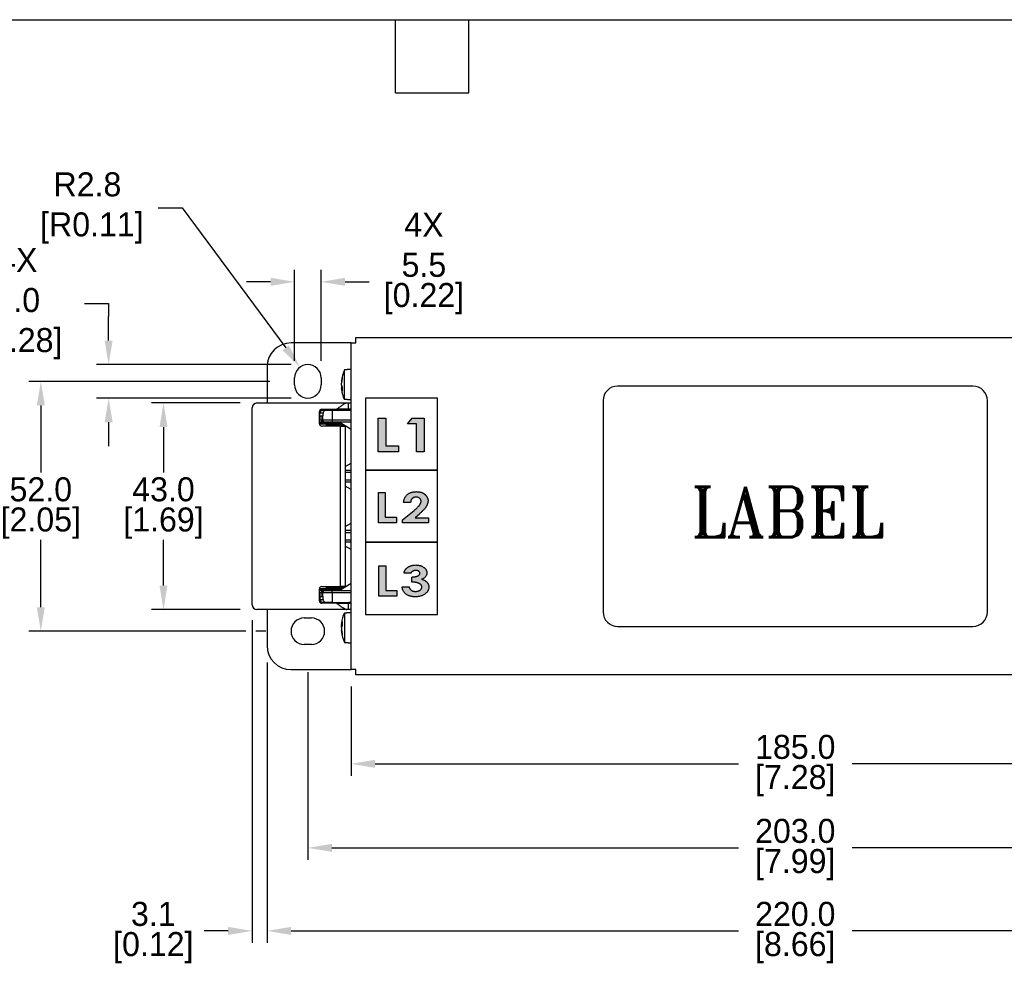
# Model space of a CAD drawing. Header units: millimetres. Extents: x 13 to 546, y 8 to 419.
# Tile 3 of 8: x 194 to 399, y 222 to 419. Entities that reach past the tile are written whole.
import ezdxf
from ezdxf.enums import TextEntityAlignment as Align

# ---------------------------------------------------------------- set-up
doc = ezdxf.new("R2010")
doc.units = ezdxf.units.MM
doc.header["$LTSCALE"] = 2
doc.header["$PDSIZE"] = -1
doc.layers.add('DIMENSIONS', color=140, linetype='Continuous')
doc.layers.add('TEXT', color=140, linetype='Continuous')
doc.styles.add('ROMANT', font='romant', dxfattribs={"height": 3})
doc.dimstyles.get("Standard").update_dxf_attribs({"dimtxt": 5, "dimasz": 5, "dimexe": 2.5, "dimexo": 3.5, "dimgap": 1, "dimtad": 0, "dimtih": 1, "dimtoh": 1, "dimdec": 1, "dimzin": 0, "dimdsep": 46, "dimtxsty": 'Standard', "dimcen": 0, "dimadec": 0, "dimazin": 0, "dimtfac": 1, "dimtdec": 1, "dimtofl": 0, "dimtmove": 0, "dimatfit": 3, "dimfxl": 0, "dimtolj": 1, "dimtzin": 0, "dimarcsym": 0})

# ---------------------------------------------------------------- blocks, each defined once
blk = doc.blocks.new('*D37')
at = {"layer": 'DEFPOINTS', "color": 0}
for p in [(256.26, 364.54), (250.76, 344.57), (256.26, 344.57)]:
    blk.add_point(p, dxfattribs=at)
at = {"layer": 'DIMENSIONS', "color": 0, "lineweight": -2}
for p, q in [((250.76, 348.07), (250.76, 367.04)), ((256.26, 348.07), (256.26, 367.04)), ((245.76, 364.54), (240.76, 364.54)), ((261.26, 364.54), (266.26, 364.54))]:
    blk.add_line(p, q, dxfattribs=at)
at = {"layer": 'DIMENSIONS', "color": 0}
for points in [[(245.76, 365.38), (245.76, 363.71), (250.76, 364.54)], [(261.26, 365.38), (261.26, 363.71), (256.26, 364.54)]]:
    blk.add_solid(points, dxfattribs=at)
at = {"layer": 'DIMENSIONS', "color": 0, "char_height": 5, "attachment_point": 5}
for s, insert in [('\\A1;4X\\P5.5', (277.68, 372.21)), ('\\A1;[0.22]', (277.68, 361.04))]:
    blk.add_mtext(s, dxfattribs=dict(at, insert=insert))
blk = doc.blocks.new('*D38')
at = {"layer": 'DEFPOINTS', "color": 0}
for p in [(212.03, 347.32), (253.51, 347.32), (253.51, 340.32)]:
    blk.add_point(p, dxfattribs=at)
at = {"layer": 'DIMENSIONS', "color": 0, "lineweight": -2}
for p, q in [((207.03, 360), (212.03, 360)), ((212.03, 360), (212.03, 357.32)), ((212.03, 352.32), (212.03, 357.32)), ((250.01, 347.32), (209.53, 347.32)), ((250.01, 340.32), (209.53, 340.32)), ((212.03, 335.32), (212.03, 330.32))]:
    blk.add_line(p, q, dxfattribs=at)
at = {"layer": 'DIMENSIONS', "color": 0}
for points in [[(211.19, 352.32), (212.86, 352.32), (212.03, 347.32)], [(211.19, 335.32), (212.86, 335.32), (212.03, 340.32)]]:
    blk.add_solid(points, dxfattribs=at)
at = {"layer": 'DIMENSIONS', "color": 0, "insert": (193.11, 360), "char_height": 5, "attachment_point": 5}
blk.add_mtext('\\A1;4X\\P7.0\\P [0.28]', dxfattribs=at)
blk = doc.blocks.new('*D39')
at = {"layer": 'DEFPOINTS', "color": 0}
for p in [(262.51, 283.82), (447.51, 283.82), (447.51, 264.21)]:
    blk.add_point(p, dxfattribs=at)
at = {"layer": 'DIMENSIONS', "color": 0, "lineweight": -2}
for p, q in [((262.51, 280.32), (262.51, 261.71)), ((447.51, 280.32), (447.51, 261.71)), ((267.51, 264.21), (343.18, 264.21)), ((442.51, 264.21), (366.85, 264.21))]:
    blk.add_line(p, q, dxfattribs=at)
at = {"layer": 'DIMENSIONS', "color": 0}
for points in [[(267.51, 265.05), (267.51, 263.38), (262.51, 264.21)], [(442.51, 265.05), (442.51, 263.38), (447.51, 264.21)]]:
    blk.add_solid(points, dxfattribs=at)
at = {"layer": 'DIMENSIONS', "color": 0, "char_height": 5, "attachment_point": 5}
for s, insert in [('\\A1;185.0', (355.01, 267.71)), ('\\A1;[7.28]', (355.01, 260.71))]:
    blk.add_mtext(s, dxfattribs=dict(at, insert=insert))
blk = doc.blocks.new('*D40')
at = {"layer": 'DEFPOINTS', "color": 0}
for p in [(253.51, 286.76), (456.51, 286.54), (456.51, 246.72)]:
    blk.add_point(p, dxfattribs=at)
at = {"layer": 'DIMENSIONS', "color": 0, "lineweight": -2}
for p, q in [((253.51, 283.26), (253.51, 244.22)), ((456.51, 283.04), (456.51, 244.22)), ((258.51, 246.72), (343.18, 246.72)), ((451.51, 246.72), (366.85, 246.72))]:
    blk.add_line(p, q, dxfattribs=at)
at = {"layer": 'DIMENSIONS', "color": 0}
for points in [[(258.51, 247.56), (258.51, 245.89), (253.51, 246.72)], [(451.51, 247.56), (451.51, 245.89), (456.51, 246.72)]]:
    blk.add_solid(points, dxfattribs=at)
at = {"layer": 'DIMENSIONS', "color": 0, "char_height": 5, "attachment_point": 5}
for s, insert in [('\\A1;203.0', (355.01, 250.22)), ('\\A1;[7.99]', (355.01, 243.22))]:
    blk.add_mtext(s, dxfattribs=dict(at, insert=insert))
blk = doc.blocks.new('*D41')
at = {"layer": 'DEFPOINTS', "color": 0}
for p in [(245.01, 288.82), (465.01, 288.82), (465.01, 229.44)]:
    blk.add_point(p, dxfattribs=at)
at = {"layer": 'DIMENSIONS', "color": 0, "lineweight": -2}
for p, q in [((245.01, 285.32), (245.01, 226.94)), ((465.01, 285.32), (465.01, 284.53)), ((465.01, 282.36), (465.01, 226.94)), ((250.01, 229.44), (343.18, 229.44)), ((460.01, 229.44), (366.85, 229.44))]:
    blk.add_line(p, q, dxfattribs=at)
at = {"layer": 'DIMENSIONS', "color": 0}
for points in [[(250.01, 230.27), (250.01, 228.6), (245.01, 229.44)], [(460.01, 230.27), (460.01, 228.6), (465.01, 229.44)]]:
    blk.add_solid(points, dxfattribs=at)
at = {"layer": 'DIMENSIONS', "color": 0, "char_height": 5, "attachment_point": 5}
for s, insert in [('\\A1;220.0', (355.01, 232.94)), ('\\A1;[8.66]', (355.01, 225.94))]:
    blk.add_mtext(s, dxfattribs=dict(at, insert=insert))
blk = doc.blocks.new('*D44')
at = {"layer": 'DEFPOINTS', "color": 0}
for p in [(242.91, 339.32), (223.45, 296.32), (242.91, 296.32)]:
    blk.add_point(p, dxfattribs=at)
at = {"layer": 'DIMENSIONS', "color": 0, "lineweight": -2}
for p, q in [((239.41, 339.32), (220.95, 339.32)), ((223.45, 334.32), (223.45, 324.82)), ((223.45, 301.32), (223.45, 310.82)), ((239.41, 296.32), (220.95, 296.32))]:
    blk.add_line(p, q, dxfattribs=at)
at = {"layer": 'DIMENSIONS', "color": 0}
for points in [[(222.62, 334.32), (224.28, 334.32), (223.45, 339.32)], [(222.62, 301.32), (224.28, 301.32), (223.45, 296.32)]]:
    blk.add_solid(points, dxfattribs=at)
at = {"layer": 'DIMENSIONS', "color": 0, "char_height": 5, "attachment_point": 5}
for s, insert in [('\\A1;43.0', (223.45, 321.32)), ('\\A1;[1.69]', (223.45, 314.32))]:
    blk.add_mtext(s, dxfattribs=dict(at, insert=insert))
blk = doc.blocks.new('*D45')
at = {"layer": 'DEFPOINTS', "color": 0}
for p in [(249.11, 343.82), (197.9, 291.82), (248.25, 291.82)]:
    blk.add_point(p, dxfattribs=at)
at = {"layer": 'DIMENSIONS', "color": 0, "lineweight": -2}
for p, q in [((245.61, 343.82), (195.4, 343.82)), ((197.9, 338.82), (197.9, 324.82)), ((197.9, 296.82), (197.9, 310.82)), ((240.57, 291.82), (195.4, 291.82)), ((244.75, 291.82), (242.68, 291.82))]:
    blk.add_line(p, q, dxfattribs=at)
at = {"layer": 'DIMENSIONS', "color": 0}
for points in [[(197.07, 338.82), (198.74, 338.82), (197.9, 343.82)], [(197.07, 296.82), (198.74, 296.82), (197.9, 291.82)]]:
    blk.add_solid(points, dxfattribs=at)
at = {"layer": 'DIMENSIONS', "color": 0, "char_height": 5, "attachment_point": 5}
for s, insert in [('\\A1;52.0', (197.9, 321.32)), ('\\A1;[2.05]', (197.9, 314.32))]:
    blk.add_mtext(s, dxfattribs=dict(at, insert=insert))
blk = doc.blocks.new('*D54')
at = {"layer": 'DEFPOINTS', "color": 0}
for p in [(251.88, 346.78), (253.51, 344.57)]:
    blk.add_point(p, dxfattribs=at)
at = {"layer": 'DIMENSIONS', "color": 0, "lineweight": -2}
for p, q in [((222.36, 379.91), (227.36, 379.91)), ((227.36, 379.91), (248.9, 350.8))]:
    blk.add_line(p, q, dxfattribs=at)
at = {"layer": 'DIMENSIONS', "color": 0}
blk.add_solid([(249.57, 351.3), (248.23, 350.3), (251.88, 346.78)], dxfattribs=at)
at = {"layer": 'DIMENSIONS', "color": 0, "insert": (207.61, 379.91), "char_height": 5, "attachment_point": 5}
blk.add_mtext('\\A1;R2.8\\P [R0.11]', dxfattribs=at)
blk = doc.blocks.new('*D55')
at = {"layer": 'DEFPOINTS', "color": 0}
for p in [(241.91, 297.62), (245.01, 288.82), (241.91, 229.44)]:
    blk.add_point(p, dxfattribs=at)
at = {"layer": 'DIMENSIONS', "color": 0, "lineweight": -2}
for p, q in [((241.91, 294.12), (241.91, 226.94)), ((245.01, 285.32), (245.01, 226.94)), ((236.91, 229.44), (231.91, 229.44)), ((250.01, 229.44), (255.01, 229.44))]:
    blk.add_line(p, q, dxfattribs=at)
at = {"layer": 'DIMENSIONS', "color": 0}
for points in [[(236.91, 230.27), (236.91, 228.6), (241.91, 229.44)], [(250.01, 230.27), (250.01, 228.6), (245.01, 229.44)]]:
    blk.add_solid(points, dxfattribs=at)
at = {"layer": 'DIMENSIONS', "color": 0, "char_height": 5, "attachment_point": 5}
for s, insert in [('\\A1;3.1', (221.33, 232.94)), ('\\A1;[0.12]', (221.33, 225.94))]:
    blk.add_mtext(s, dxfattribs=dict(at, insert=insert))

msp = doc.modelspace()

# ---------------------------------------------------------------- hatches: boundary and pattern name
h = msp.add_hatch(color=256)
h.paths.add_polyline_path([(275.23, 336.14), (274.25, 334.98), (276.13, 334.98), (276.13, 329.14), (277.75, 329.14), (277.75, 336.14)])
h.paths.add_polyline_path([(268.14, 329.14), (272.36, 329.14), (272.36, 330.4), (269.76, 330.4), (269.76, 336.14), (268.14, 336.14)])
h = msp.add_hatch(color=256)
edge = h.paths.add_edge_path()
edge.add_line((275.86, 315.45), (276.73, 316.21))
edge.add_spline(control_points=[(276.73, 316.21), (276.81, 316.28), (276.97, 316.42), (277.2, 316.63), (277.41, 316.84), (277.6, 317.04), (277.77, 317.23), (277.92, 317.41), (278.05, 317.58), (278.15, 317.75), (278.25, 317.91), (278.33, 318.07), (278.39, 318.23), (278.45, 318.38), (278.49, 318.54), (278.52, 318.69), (278.54, 318.83), (278.54, 318.93), (278.55, 318.98)], knot_values=[0, 0, 0, 0, 0.097491, 0.188828, 0.274615, 0.354925, 0.429071, 0.497695, 0.561461, 0.619529, 0.674029, 0.726462, 0.776338, 0.824306, 0.870336, 0.914948, 0.957796, 1, 1, 1, 1], degree=3, periodic=0)
edge.add_spline(control_points=[(278.55, 318.98), (278.54, 319.02), (278.54, 319.1), (278.53, 319.21), (278.5, 319.33), (278.47, 319.45), (278.42, 319.57), (278.36, 319.68), (278.3, 319.8), (278.22, 319.92), (278.14, 320.03), (278.05, 320.13), (277.95, 320.23), (277.85, 320.32), (277.73, 320.41), (277.61, 320.49), (277.49, 320.56), (277.36, 320.62), (277.22, 320.68), (277.08, 320.73), (276.93, 320.77), (276.78, 320.81), (276.62, 320.83), (276.46, 320.85), (276.29, 320.86), (276.17, 320.86), (276.12, 320.87)], knot_values=[0, 0, 0, 0, 0.034781, 0.069813, 0.10534, 0.141244, 0.177766, 0.215959, 0.255026, 0.295321, 0.336503, 0.377122, 0.41764, 0.458502, 0.499389, 0.541017, 0.583247, 0.626068, 0.669661, 0.713975, 0.758914, 0.804827, 0.851684, 0.899694, 0.949342, 1, 1, 1, 1], degree=3, periodic=0)
edge.add_spline(control_points=[(276.12, 320.87), (276.02, 320.86), (275.84, 320.86), (275.57, 320.83), (275.32, 320.79), (275.08, 320.72), (274.85, 320.63), (274.63, 320.53), (274.43, 320.41), (274.24, 320.27), (274.07, 320.11), (273.92, 319.93), (273.79, 319.75), (273.68, 319.55), (273.59, 319.33), (273.52, 319.1), (273.48, 318.86), (273.46, 318.69), (273.46, 318.6)], knot_values=[0, 0, 0, 0, 0.0716, 0.140331, 0.206513, 0.270388, 0.332886, 0.394005, 0.454487, 0.515107, 0.574923, 0.633441, 0.69183, 0.750082, 0.809616, 0.870689, 0.933946, 1, 1, 1, 1], degree=3, periodic=0)
edge.add_line((273.46, 318.6), (274.91, 318.6))
edge.add_spline(control_points=[(274.91, 318.6), (274.91, 318.65), (274.92, 318.73), (274.94, 318.85), (274.97, 318.96), (275, 319.07), (275.05, 319.17), (275.11, 319.27), (275.17, 319.35), (275.25, 319.43), (275.33, 319.5), (275.41, 319.56), (275.5, 319.62), (275.6, 319.66), (275.7, 319.69), (275.81, 319.72), (275.92, 319.73), (275.99, 319.73), (276.03, 319.73)], knot_values=[0, 0, 0, 0, 0.071834, 0.140025, 0.205715, 0.269624, 0.331475, 0.392516, 0.452782, 0.513979, 0.574275, 0.633701, 0.6928, 0.751831, 0.811473, 0.872534, 0.934709, 1, 1, 1, 1], degree=3, periodic=0)
edge.add_spline(control_points=[(276.03, 319.73), (276.11, 319.73), (276.25, 319.73), (276.46, 319.68), (276.64, 319.61), (276.77, 319.52), (276.86, 319.44), (276.93, 319.37), (276.98, 319.3), (277.02, 319.23), (277.05, 319.15), (277.07, 319.07), (277.09, 318.98), (277.09, 318.93), (277.09, 318.9)], knot_values=[0, 0, 0, 0, 0.148503, 0.284786, 0.414276, 0.539416, 0.601077, 0.659702, 0.71663, 0.772489, 0.827996, 0.883647, 0.941309, 1, 1, 1, 1], degree=3, periodic=0)
edge.add_spline(control_points=[(277.09, 318.9), (277.09, 318.87), (277.09, 318.81), (277.08, 318.71), (277.05, 318.62), (277.02, 318.52), (276.98, 318.42), (276.93, 318.32), (276.87, 318.22), (276.8, 318.11), (276.72, 317.99), (276.62, 317.87), (276.5, 317.74), (276.36, 317.6), (276.21, 317.45), (276.03, 317.3), (275.84, 317.13), (275.7, 317.02), (275.63, 316.96)], knot_values=[0, 0, 0, 0, 0.036007, 0.072813, 0.111867, 0.152858, 0.196209, 0.241728, 0.290025, 0.341014, 0.396817, 0.46016, 0.530426, 0.608837, 0.695141, 0.788704, 0.890307, 1, 1, 1, 1], degree=3, periodic=0)
edge.add_line((275.63, 316.96), (273.21, 314.98))
edge.add_line((273.21, 314.98), (273.21, 314.4))
edge.add_line((273.21, 314.4), (278.63, 314.4))
edge.add_line((278.63, 314.4), (278.63, 315.45))
edge.add_line((278.63, 315.45), (275.86, 315.45))
h.paths.add_polyline_path([(268.19, 314.4), (271.98, 314.4), (271.98, 315.53), (269.64, 315.53), (269.64, 320.7), (268.19, 320.7)])
h = msp.add_hatch(color=256)
h.paths.add_polyline_path([(268.27, 305.44), (268.27, 299.14), (272.07, 299.14), (272.07, 300.27), (269.72, 300.27), (269.72, 305.44)])
edge = h.paths.add_edge_path(flags=0)
edge.add_spline(control_points=[(277.21, 302.63), (277.21, 302.63), (277.21, 302.63), (277.21, 302.63)], knot_values=[0, 0, 0, 0, 0.000146, 0.000146, 0.000146, 0.000146], degree=3, periodic=0)
edge.add_spline(control_points=[(277.21, 302.63), (277.27, 302.61), (277.38, 302.58), (277.54, 302.53), (277.7, 302.46), (277.84, 302.39), (277.97, 302.31), (278.1, 302.22), (278.21, 302.13), (278.31, 302.03), (278.41, 301.92), (278.49, 301.8), (278.56, 301.68), (278.61, 301.56), (278.66, 301.43), (278.69, 301.3), (278.71, 301.16), (278.71, 301.06), (278.71, 301.01)], knot_values=[-0.999854, -0.999854, -0.999854, -0.999854, -0.925404, -0.853767, -0.784962, -0.717977, -0.653169, -0.589734, -0.527729, -0.466352, -0.405902, -0.347452, -0.290077, -0.233221, -0.176146, -0.118624, -0.059866, 0, 0, 0, 0], degree=3, periodic=0)
edge.add_spline(control_points=[(278.71, 301.01), (278.71, 300.94), (278.7, 300.81), (278.66, 300.6), (278.6, 300.41), (278.51, 300.22), (278.4, 300.04), (278.26, 299.87), (278.1, 299.71), (277.91, 299.56), (277.7, 299.42), (277.48, 299.3), (277.25, 299.2), (277, 299.12), (276.73, 299.05), (276.46, 299.01), (276.16, 298.98), (275.97, 298.98), (275.87, 298.97)], knot_values=[-1, -1, -1, -1, -0.945969, -0.89308, -0.840884, -0.788279, -0.73438, -0.67826, -0.619445, -0.557084, -0.492925, -0.428231, -0.362319, -0.294818, -0.225237, -0.153077, -0.078333, 0, 0, 0, 0], degree=3, periodic=0)
edge.add_spline(control_points=[(275.87, 298.97), (275.77, 298.98), (275.58, 298.98), (275.31, 299.01), (275.05, 299.05), (274.8, 299.11), (274.57, 299.19), (274.35, 299.29), (274.14, 299.4), (273.95, 299.54), (273.77, 299.68), (273.62, 299.84), (273.48, 300.02), (273.37, 300.2), (273.28, 300.4), (273.21, 300.62), (273.16, 300.84), (273.14, 301), (273.14, 301.07)], knot_values=[-1, -1, -1, -1, -0.925099, -0.853196, -0.784283, -0.717971, -0.653829, -0.591207, -0.529639, -0.46871, -0.409041, -0.35096, -0.293832, -0.237327, -0.180224, -0.122236, -0.062138, 0, 0, 0, 0], degree=3, periodic=0)
edge.add_line((273.14, 301.07), (274.59, 301.07))
edge.add_spline(control_points=[(274.59, 301.07), (274.6, 301.04), (274.62, 300.96), (274.66, 300.85), (274.7, 300.74), (274.76, 300.65), (274.82, 300.56), (274.89, 300.48), (274.96, 300.41), (275.05, 300.34), (275.14, 300.29), (275.24, 300.24), (275.34, 300.2), (275.45, 300.16), (275.57, 300.14), (275.69, 300.12), (275.82, 300.11), (275.9, 300.11), (275.95, 300.11)], knot_values=[-1, -1, -1, -1, -0.932984, -0.868979, -0.807117, -0.747398, -0.688767, -0.630997, -0.573796, -0.515631, -0.456752, -0.397129, -0.336324, -0.273399, -0.209038, -0.141918, -0.072561, 0, 0, 0, 0], degree=3, periodic=0)
edge.add_spline(control_points=[(275.95, 300.11), (275.99, 300.11), (276.08, 300.11), (276.21, 300.12), (276.34, 300.14), (276.46, 300.17), (276.58, 300.21), (276.69, 300.25), (276.79, 300.31), (276.88, 300.37), (276.97, 300.44), (277.05, 300.51), (277.11, 300.59), (277.16, 300.67), (277.21, 300.75), (277.24, 300.84), (277.25, 300.93), (277.25, 300.99), (277.26, 301.03)], knot_values=[-1, -1, -1, -1, -0.921716, -0.847388, -0.775226, -0.704998, -0.637729, -0.571126, -0.505885, -0.441555, -0.379222, -0.319855, -0.263834, -0.209762, -0.157267, -0.105524, -0.053474, 0, 0, 0, 0], degree=3, periodic=0)
edge.add_spline(control_points=[(277.26, 301.03), (277.25, 301.06), (277.25, 301.13), (277.22, 301.23), (277.18, 301.33), (277.12, 301.42), (277.04, 301.51), (276.95, 301.59), (276.84, 301.67), (276.71, 301.75), (276.57, 301.81), (276.41, 301.87), (276.24, 301.92), (276.05, 301.97), (275.85, 302), (275.63, 302.02), (275.4, 302.04), (275.24, 302.04), (275.16, 302.04)], knot_values=[-1, -1, -1, -1, -0.959226, -0.918371, -0.877775, -0.834761, -0.789132, -0.740041, -0.687112, -0.628909, -0.56686, -0.500521, -0.430288, -0.35457, -0.27426, -0.188526, -0.097138, 0, 0, 0, 0], degree=3, periodic=0)
edge.add_line((275.16, 302.04), (275.16, 303.09))
edge.add_spline(control_points=[(275.16, 303.09), (275.21, 303.1), (275.31, 303.1), (275.47, 303.11), (275.61, 303.13), (275.74, 303.14), (275.86, 303.16), (275.97, 303.18), (276.07, 303.2), (276.18, 303.23), (276.31, 303.28), (276.45, 303.34), (276.57, 303.42), (276.67, 303.5), (276.75, 303.59), (276.81, 303.68), (276.84, 303.78), (276.85, 303.84), (276.85, 303.87)], knot_values=[-1, -1, -1, -1, -0.919362, -0.844283, -0.77407, -0.709373, -0.649463, -0.594273, -0.544466, -0.499814, -0.418312, -0.343231, -0.274319, -0.210008, -0.150787, -0.09748, -0.047748, 0, 0, 0, 0], degree=3, periodic=0)
edge.add_spline(control_points=[(276.85, 303.87), (276.85, 303.92), (276.84, 304), (276.8, 304.11), (276.72, 304.22), (276.61, 304.3), (276.49, 304.38), (276.34, 304.43), (276.17, 304.46), (276.05, 304.47), (275.99, 304.47)], knot_values=[-1, -1, -1, -1, -0.893776, -0.789839, -0.682679, -0.563973, -0.436848, -0.302769, -0.157827, 0, 0, 0, 0], degree=3, periodic=0)
edge.add_spline(control_points=[(275.99, 304.47), (275.94, 304.47), (275.83, 304.46), (275.67, 304.43), (275.52, 304.38), (275.37, 304.31), (275.25, 304.23), (275.14, 304.13), (275.05, 304.02), (275.01, 303.94), (274.99, 303.9)], knot_values=[-1, -1, -1, -1, -0.863249, -0.729793, -0.599311, -0.468364, -0.342076, -0.224045, -0.110452, 0, 0, 0, 0], degree=3, periodic=0)
edge.add_line((274.99, 303.9), (273.54, 303.9))
edge.add_spline(control_points=[(273.54, 303.9), (273.55, 303.96), (273.57, 304.07), (273.62, 304.23), (273.68, 304.38), (273.75, 304.53), (273.84, 304.66), (273.94, 304.79), (274.05, 304.91), (274.13, 304.98), (274.17, 305.01)], knot_values=[-1, -1, -1, -1, -0.86798, -0.74041, -0.615768, -0.493275, -0.371525, -0.249218, -0.125741, 0, 0, 0, 0], degree=3, periodic=0)
edge.add_spline(control_points=[(274.17, 305.01), (274.24, 305.06), (274.36, 305.15), (274.56, 305.27), (274.77, 305.37), (274.99, 305.46), (275.23, 305.52), (275.47, 305.56), (275.73, 305.59), (275.91, 305.6), (276, 305.6)], knot_values=[-1, -1, -1, -1, -0.881334, -0.762641, -0.643093, -0.521966, -0.398074, -0.270054, -0.137588, 0, 0, 0, 0], degree=3, periodic=0)
edge.add_spline(control_points=[(276, 305.6), (276.08, 305.6), (276.24, 305.59), (276.47, 305.57), (276.69, 305.53), (276.9, 305.48), (277.1, 305.41), (277.29, 305.33), (277.47, 305.23), (277.64, 305.11), (277.8, 304.99), (277.93, 304.86), (278.05, 304.72), (278.14, 304.58), (278.22, 304.43), (278.27, 304.27), (278.3, 304.11), (278.3, 304), (278.31, 303.95)], knot_values=[-1, -1, -1, -1, -0.923503, -0.849505, -0.778383, -0.709086, -0.641382, -0.575067, -0.509324, -0.443808, -0.380269, -0.320223, -0.263391, -0.209035, -0.1563, -0.104507, -0.052815, 0, 0, 0, 0], degree=3, periodic=0)
edge.add_spline(control_points=[(278.31, 303.95), (278.3, 303.88), (278.3, 303.74), (278.24, 303.54), (278.15, 303.36), (278.03, 303.18), (277.87, 303.01), (277.68, 302.86), (277.46, 302.73), (277.3, 302.66), (277.21, 302.63)], knot_values=[-1, -1, -1, -1, -0.887538, -0.777316, -0.664083, -0.546284, -0.422029, -0.291545, -0.151343, -0.000294, -0.000294, -0.000294, -0.000294], degree=3, periodic=0)
edge.add_spline(control_points=[(277.21, 302.63), (277.21, 302.63), (277.21, 302.63), (277.21, 302.63)], knot_values=[-0.000294, -0.000294, -0.000294, -0.000294, 0, 0, 0, 0], degree=3, periodic=0)

# ---------------------------------------------------------------- linework, layer by layer
for p, q in [((263.51, 352.92), (263.56, 352.92)), ((263.51, 351.82), (263.51, 352.92)), ((263.56, 352.92), (446.46, 352.92)), ((262.51, 351.82), (250.01, 351.82)), ((262.51, 283.82), (262.51, 351.82)), ((262.51, 351.82), (263.51, 351.82)), ((245.01, 346.82), (245.01, 339.32)), ((262.5, 339.32), (262.5, 347.12)), ((250.76, 343.07), (250.76, 344.57)), ((256.26, 344.57), (256.26, 343.07)), ((261.11, 340.07), (261.11, 346.21)), ((260.51, 343.8), (260.51, 343.69)), ((260.51, 343.05), (260.51, 343.42)), ((260.52, 343), (260.51, 342.96)), ((260.51, 342.96), (260.51, 342.59)), ((392.01, 342.82), (318.01, 342.82)), ((260.51, 342.21), (260.51, 342.32)), ((241.91, 338.02), (241.91, 338.32)), ((242.91, 339.32), (261.65, 339.32)), ((261.65, 339.32), (261.91, 339.32)), ((261.91, 339.32), (261.91, 338.02)), ((261.91, 339.32), (262.51, 339.32)), ((315.01, 339.82), (315.01, 295.82)), ((395.01, 295.82), (395.01, 339.82)), ((241.91, 297.62), (241.91, 338.02)), ((255.91, 335.02), (255.91, 337.52)), ((256.01, 337.22), (255.91, 337.22)), ((255.91, 336.62), (256.31, 336.62)), ((256.01, 337.82), (256.6, 337.82)), ((256.67, 337.22), (256.01, 337.22)), ((256.01, 336.62), (256.01, 337.22)), ((256.31, 335.82), (256.31, 336.62)), ((256.31, 336.62), (256.62, 336.62)), ((256.41, 338.02), (259.51, 338.02)), ((256.6, 337.82), (257.37, 337.82)), ((256.62, 335.82), (256.62, 336.62)), ((256.62, 336.62), (256.67, 336.62)), ((256.67, 336.62), (256.67, 337.22)), ((257.37, 337.82), (258.55, 337.82)), ((258.55, 337.82), (258.55, 335.82)), ((258.55, 337.82), (262.51, 337.82)), ((261.91, 338.02), (259.51, 338.02)), ((262.51, 338.02), (261.91, 338.02)), ((255.91, 335.82), (256.31, 335.82)), ((256.7, 335.32), (255.91, 335.32)), ((255.91, 335.12), (260.35, 335.12)), ((255.91, 335), (257.61, 335)), ((256.31, 335.82), (256.62, 335.82)), ((260.31, 334.52), (256.41, 334.52)), ((256.62, 335.82), (258.55, 335.82)), ((257.1, 335.32), (256.7, 335.32)), ((258.55, 335.32), (257.1, 335.32)), ((257.41, 334.52), (257.41, 334.8)), ((257.51, 334.8), (257.41, 334.8)), ((260.19, 334.8), (257.51, 334.8)), ((257.51, 334.8), (257.51, 334.52)), ((257.61, 335), (260.19, 335)), ((258.55, 335.82), (258.55, 335.32)), ((258.55, 335.82), (262.51, 335.82)), ((262.51, 335.32), (258.55, 335.32)), ((262.51, 333.82), (260.01, 335.32)), ((260.19, 334.8), (260.19, 335)), ((260.31, 301.12), (260.31, 334.52)), ((260.31, 334.52), (261.31, 334.52)), ((261.31, 334.52), (261.31, 301.12)), ((268.14, 329.14), (268.14, 336.14)), ((268.14, 336.14), (269.76, 336.14)), ((269.76, 336.14), (269.76, 330.4)), ((274.25, 334.98), (275.23, 336.14)), ((276.13, 334.98), (274.25, 334.98)), ((275.23, 336.14), (277.75, 336.14)), ((276.13, 329.14), (276.13, 334.98)), ((277.75, 336.14), (277.75, 329.14)), ((269.76, 330.4), (272.36, 330.4)), ((272.36, 330.4), (272.36, 329.14)), ((272.36, 329.14), (268.14, 329.14)), ((277.75, 329.14), (276.13, 329.14)), ((261.31, 326.1), (262.51, 326.82)), ((261.31, 325.32), (262.51, 325.32)), ((262.51, 324.82), (261.31, 324.82)), ((261.31, 323.32), (262.51, 323.32)), ((262.51, 322.82), (261.31, 322.82)), ((262.51, 321.32), (261.31, 322.04)), ((268.19, 320.7), (269.64, 320.7)), ((268.19, 314.4), (268.19, 320.7)), ((269.64, 320.7), (269.64, 315.53)), ((274.91, 318.6), (273.46, 318.6)), ((273.21, 314.98), (275.63, 316.96)), ((276.73, 316.21), (275.86, 315.45)), ((261.31, 313.6), (262.51, 314.32)), ((271.98, 314.4), (268.19, 314.4)), ((269.64, 315.53), (271.98, 315.53)), ((271.98, 315.53), (271.98, 314.4)), ((273.21, 314.4), (273.21, 314.98)), ((278.63, 314.4), (273.21, 314.4)), ((275.86, 315.45), (278.63, 315.45)), ((278.63, 315.45), (278.63, 314.4)), ((261.31, 312.82), (262.51, 312.82)), ((262.51, 312.32), (261.31, 312.32)), ((261.31, 310.82), (262.51, 310.82)), ((262.51, 310.32), (261.31, 310.32)), ((262.51, 308.82), (261.31, 309.54)), ((268.27, 305.44), (269.72, 305.44)), ((268.27, 299.14), (268.27, 305.44)), ((269.72, 305.44), (269.72, 300.27)), ((274.99, 303.9), (273.54, 303.9)), ((260.01, 300.32), (262.51, 301.82)), ((275.16, 302.04), (275.16, 303.09)), ((257.61, 300.65), (255.91, 300.65)), ((255.91, 298.12), (255.91, 300.62)), ((260.35, 300.52), (255.91, 300.52)), ((255.91, 300.32), (256.7, 300.32)), ((256.31, 299.82), (255.91, 299.82)), ((256.62, 299.82), (256.31, 299.82)), ((256.31, 299.02), (256.31, 299.82)), ((256.41, 301.12), (260.31, 301.12)), ((256.62, 299.02), (256.62, 299.82)), ((258.55, 299.82), (256.62, 299.82)), ((256.7, 300.32), (257.1, 300.32)), ((257.1, 300.32), (258.55, 300.32)), ((257.41, 300.85), (257.41, 301.12)), ((257.41, 300.85), (257.51, 300.85)), ((257.51, 301.12), (257.51, 300.85)), ((257.51, 300.85), (260.19, 300.85)), ((260.19, 300.65), (257.61, 300.65)), ((258.55, 299.82), (258.55, 300.32)), ((258.55, 300.32), (262.51, 300.32)), ((258.55, 299.82), (258.55, 297.82)), ((262.51, 299.82), (258.55, 299.82)), ((260.19, 300.85), (260.19, 300.65)), ((261.31, 301.12), (260.31, 301.12)), ((269.72, 300.27), (272.07, 300.27)), ((272.07, 300.27), (272.07, 299.14)), ((273.14, 301.07), (274.59, 301.07)), ((241.91, 297.32), (241.91, 297.62)), ((255.91, 299.02), (256.31, 299.02)), ((255.91, 298.42), (256.01, 298.42)), ((256.01, 299.02), (256.01, 298.42)), ((256.01, 298.42), (256.67, 298.42)), ((256.6, 297.82), (256.01, 297.82)), ((256.31, 299.02), (256.62, 299.02)), ((259.51, 297.62), (256.41, 297.62)), ((257.37, 297.82), (256.6, 297.82)), ((256.62, 299.02), (256.67, 299.02)), ((256.67, 298.42), (256.67, 299.02)), ((258.55, 297.82), (257.37, 297.82)), ((258.55, 297.82), (262.1, 297.82)), ((259.51, 297.62), (261.91, 297.62)), ((261.91, 297.62), (261.91, 296.32)), ((261.91, 297.62), (262.51, 297.62)), ((272.07, 299.14), (268.27, 299.14)), ((261.65, 296.32), (242.91, 296.32)), ((245.01, 296.32), (245.01, 288.82)), ((261.11, 295.57), (261.11, 289.43)), ((261.91, 296.32), (261.65, 296.32)), ((262.51, 296.32), (261.91, 296.32)), ((262.5, 288.52), (262.5, 296.32)), ((252.76, 294.57), (254.26, 294.57)), ((260.51, 293.43), (260.51, 293.32)), ((260.51, 292.68), (260.51, 293.05)), ((260.52, 292.64), (260.51, 292.68)), ((260.51, 292.59), (260.51, 292.22)), ((260.51, 291.84), (260.51, 291.95)), ((318.01, 292.82), (392.01, 292.82)), ((254.26, 289.07), (252.76, 289.07)), ((250.01, 283.82), (262.51, 283.82)), ((263.51, 283.82), (262.51, 283.82)), ((263.51, 282.72), (263.51, 283.82)), ((263.56, 282.72), (263.51, 282.72)), ((446.46, 282.72), (263.56, 282.72))]:
    msp.add_line(p, q)
for points in [[(265.51, 325.32), (280.51, 325.32), (280.51, 340.32), (265.51, 340.32)], [(265.51, 310.32), (280.51, 310.32), (280.51, 325.32), (265.51, 325.32)], [(265.51, 295.32), (280.51, 295.32), (280.51, 310.32), (265.51, 310.32)]]:
    msp.add_lwpolyline(points, close=True)
for centre, radius, start, end in [((250.01, 346.82), 5, 90, 180), ((253.51, 344.57), 2.75, 0, 180), ((267.05, 343.19), 6.57, 167.2327, 174.6772), ((268.8, 343), 8.33, 157.3919, 173.9044), ((262.59, 344.45), 1.95, 174.3582, 185.6418), ((253.51, 343.07), 2.75, 180, 0), ((267.05, 342.81), 6.57, 167.2327, 174.6772), ((262.48, 343.4), 2, 190.1882, 203.4591), ((267.03, 343.2), 6.54, 185.3167, 187.6997), ((267.67, 342.24), 7.03, 177.0282, 182.9718), ((318.01, 339.82), 3, 90, 180), ((392.01, 339.82), 3, 0, 90), ((262.48, 342.68), 2, 190.1885, 203.4588), ((265.4, 342.42), 4.89, 183.5457, 208.7467), ((242.91, 338.32), 1, 90, 180), ((256.41, 337.52), 0.5, 90, 180), ((256.61, 337.22), 0.598, 90.1542, 180.1534), ((256.41, 335.02), 0.5, 180, 270), ((257.11, 335.81), 0.492, 179.0154, 268.9803), ((257.61, 334.8), 0.2, 90, 180), ((260.19, 334), 1, 31.6682, 90), ((260.19, 334), 0.8, 41.0145, 90), ((256.41, 300.62), 0.5, 90, 180), ((257.11, 299.83), 0.492, 91.0197, 180.9846), ((257.61, 300.85), 0.2, 180, 270), ((260.19, 301.65), 1, 270, 328.3318), ((260.19, 301.65), 0.8, 270, 318.9855), ((242.91, 297.32), 1, 180, 270), ((256.41, 298.12), 0.5, 180, 270), ((256.61, 298.42), 0.598, 179.8466, 269.8458), ((262.1, 299.32), 1.5, 270, 286.0301), ((265.4, 293.22), 4.89, 151.2533, 176.4543), ((318.01, 295.82), 3, 180, 270), ((392.01, 295.82), 3, 270, 0), ((252.76, 291.82), 2.75, 90, 270), ((254.26, 291.82), 2.75, 270, 90), ((262.48, 292.96), 2, 156.5412, 169.8115), ((267.03, 292.44), 6.54, 172.3003, 174.6833), ((267.67, 293.4), 7.03, 177.0282, 182.9718), ((262.48, 292.24), 2, 156.5409, 169.8118), ((267.05, 292.83), 6.57, 185.3228, 192.7673), ((267.05, 292.45), 6.57, 185.3228, 192.7673), ((268.8, 292.64), 8.33, 186.0956, 202.6081), ((262.59, 291.19), 1.95, 174.3582, 185.6418), ((250.01, 288.82), 5, 180, 270)]:
    msp.add_arc(centre, radius, start, end)
for centre, major_axis, ratio, start_param, end_param in [((256.7, 335.82), (0, 0.5), 0.766378, 1.570796, 3.141593), ((257.61, 334.8), (0, 0.2), 0.5, 0, 1.570796), ((256.7, 299.82), (0, 0.5), 0.766378, 0, 1.570796), ((257.61, 300.85), (0, 0.2), 0.5, 1.570796, 3.141593)]:
    msp.add_ellipse(centre, major_axis=major_axis, ratio=ratio, start_param=start_param, end_param=end_param)
for points in [[(262.51, 346.32), (261.11, 346.21)], [(260.65, 342.6), (260.51, 342.59)], [(260.65, 342.33), (260.51, 342.32)], [(262.51, 339.95), (261.11, 340.07)], [(258.01, 338.02), (258.01, 337.82)], [(261.01, 337.82), (261.01, 338.02)], [(258.01, 297.82), (258.01, 297.62)], [(261.01, 297.62), (261.01, 297.82)], [(262.51, 295.69), (261.11, 295.57)], [(260.65, 293.31), (260.51, 293.32)], [(260.65, 293.04), (260.51, 293.05)], [(262.51, 289.32), (261.11, 289.43)]]:
    msp.add_open_spline(points, degree=1)
for points, knots in [([(261.65, 339.32), (261.6, 339.32), (261.52, 339.31), (261.34, 339.24), (261.13, 339.13), (260.9, 339), (260.7, 338.87), (260.51, 338.74), (260.32, 338.6), (260.09, 338.44), (259.82, 338.25), (259.62, 338.1), (259.52, 338.02), (259.51, 338.02)], [0, 0, 0, 0, 0.089329, 0.181571, 0.29715, 0.416, 0.497217, 0.579058, 0.662612, 0.746662, 0.871016, 0.996708, 1, 1, 1, 1]), ([(257.37, 337.82), (257.28, 337.81), (257.05, 337.78), (256.86, 337.63), (256.74, 337.47), (256.7, 337.38), (256.68, 337.29), (256.68, 337.25), (256.67, 337.22), (256.67, 337.22)], [0, 0, 0, 0, 0.269534, 0.639556, 0.76683, 0.897889, 0.950061, 0.991472, 1, 1, 1, 1]), ([(273.46, 318.6), (273.46, 318.69), (273.48, 318.86), (273.52, 319.1), (273.59, 319.33), (273.68, 319.55), (273.79, 319.75), (273.92, 319.93), (274.07, 320.11), (274.24, 320.27), (274.43, 320.41), (274.63, 320.53), (274.85, 320.63), (275.08, 320.72), (275.32, 320.79), (275.57, 320.83), (275.84, 320.86), (276.02, 320.86), (276.12, 320.87)], [0, 0, 0, 0, 0.066054, 0.129311, 0.190384, 0.249918, 0.30817, 0.366559, 0.425077, 0.484893, 0.545513, 0.605995, 0.667114, 0.729612, 0.793487, 0.859669, 0.9284, 1, 1, 1, 1]), ([(276.12, 320.87), (276.17, 320.86), (276.29, 320.86), (276.46, 320.85), (276.62, 320.83), (276.78, 320.81), (276.93, 320.77), (277.08, 320.73), (277.22, 320.68), (277.36, 320.62), (277.49, 320.56), (277.61, 320.49), (277.73, 320.41), (277.85, 320.32), (277.95, 320.23), (278.05, 320.13), (278.14, 320.03), (278.22, 319.92), (278.3, 319.8), (278.36, 319.68), (278.42, 319.57), (278.47, 319.45), (278.5, 319.33), (278.53, 319.21), (278.54, 319.1), (278.54, 319.02), (278.55, 318.98)], [0, 0, 0, 0, 0.050658, 0.100306, 0.148316, 0.195173, 0.241086, 0.286025, 0.330339, 0.373932, 0.416753, 0.458983, 0.500611, 0.541498, 0.58236, 0.622878, 0.663497, 0.704679, 0.744974, 0.784041, 0.822234, 0.858756, 0.89466, 0.930187, 0.965219, 1, 1, 1, 1]), ([(276.03, 319.73), (275.99, 319.73), (275.92, 319.73), (275.81, 319.72), (275.7, 319.69), (275.6, 319.66), (275.5, 319.62), (275.41, 319.56), (275.33, 319.5), (275.25, 319.43), (275.17, 319.35), (275.11, 319.27), (275.05, 319.17), (275, 319.07), (274.97, 318.96), (274.94, 318.85), (274.92, 318.73), (274.91, 318.65), (274.91, 318.6)], [0, 0, 0, 0, 0.065291, 0.127466, 0.188527, 0.248169, 0.3072, 0.366299, 0.425725, 0.486021, 0.547218, 0.607484, 0.668525, 0.730376, 0.794285, 0.859975, 0.928166, 1, 1, 1, 1]), ([(275.63, 316.96), (275.7, 317.02), (275.84, 317.13), (276.03, 317.3), (276.21, 317.45), (276.36, 317.6), (276.5, 317.74), (276.62, 317.87), (276.72, 317.99), (276.8, 318.11), (276.87, 318.22), (276.93, 318.32), (276.98, 318.42), (277.02, 318.52), (277.05, 318.62), (277.08, 318.71), (277.09, 318.81), (277.09, 318.87), (277.09, 318.9)], [0, 0, 0, 0, 0.109693, 0.211296, 0.304859, 0.391163, 0.469574, 0.53984, 0.603183, 0.658986, 0.709975, 0.758272, 0.803791, 0.847142, 0.888133, 0.927187, 0.963993, 1, 1, 1, 1]), ([(277.09, 318.9), (277.09, 318.93), (277.09, 318.98), (277.07, 319.07), (277.05, 319.15), (277.02, 319.23), (276.98, 319.3), (276.93, 319.37), (276.86, 319.44), (276.77, 319.52), (276.64, 319.61), (276.46, 319.68), (276.25, 319.73), (276.11, 319.73), (276.03, 319.73)], [0, 0, 0, 0, 0.058691, 0.116353, 0.172004, 0.227511, 0.28337, 0.340298, 0.398923, 0.460584, 0.585724, 0.715214, 0.851497, 1, 1, 1, 1]), ([(278.55, 318.98), (278.54, 318.93), (278.54, 318.83), (278.52, 318.69), (278.49, 318.54), (278.45, 318.38), (278.39, 318.23), (278.33, 318.07), (278.25, 317.91), (278.15, 317.75), (278.05, 317.58), (277.92, 317.41), (277.77, 317.23), (277.6, 317.04), (277.41, 316.84), (277.2, 316.63), (276.97, 316.42), (276.81, 316.28), (276.73, 316.21)], [0, 0, 0, 0, 0.0422042, 0.0850518, 0.1296637, 0.1756942, 0.2236617, 0.2735376, 0.3259713, 0.380471, 0.4385385, 0.5023054, 0.5709286, 0.6450746, 0.7253847, 0.8111724, 0.9025091, 1, 1, 1, 1]), ([(274.17, 305.01), (274.24, 305.06), (274.36, 305.15), (274.56, 305.27), (274.77, 305.37), (274.99, 305.46), (275.23, 305.52), (275.47, 305.56), (275.73, 305.59), (275.91, 305.6), (276, 305.6)], [0, 0, 0, 0, 0.118666, 0.237359, 0.356907, 0.478034, 0.601926, 0.729946, 0.862412, 1, 1, 1, 1]), ([(276, 305.6), (276.08, 305.6), (276.24, 305.59), (276.47, 305.57), (276.69, 305.53), (276.9, 305.48), (277.1, 305.41), (277.29, 305.33), (277.47, 305.23), (277.64, 305.11), (277.8, 304.99), (277.93, 304.86), (278.05, 304.72), (278.14, 304.58), (278.22, 304.43), (278.27, 304.27), (278.3, 304.11), (278.3, 304), (278.31, 303.95)], [0, 0, 0, 0, 0.076497, 0.150495, 0.221617, 0.290914, 0.358618, 0.424933, 0.490676, 0.556192, 0.619731, 0.679777, 0.736609, 0.790965, 0.8437, 0.895493, 0.947185, 1, 1, 1, 1]), ([(273.54, 303.9), (273.55, 303.96), (273.57, 304.07), (273.62, 304.23), (273.68, 304.38), (273.75, 304.53), (273.84, 304.66), (273.94, 304.79), (274.05, 304.91), (274.13, 304.98), (274.17, 305.01)], [0, 0, 0, 0, 0.13202, 0.25959, 0.384232, 0.506725, 0.628475, 0.750782, 0.874259, 1, 1, 1, 1]), ([(275.99, 304.47), (275.94, 304.47), (275.83, 304.46), (275.67, 304.43), (275.52, 304.38), (275.37, 304.31), (275.25, 304.23), (275.14, 304.13), (275.05, 304.02), (275.01, 303.94), (274.99, 303.9)], [0, 0, 0, 0, 0.136751, 0.270207, 0.400689, 0.531636, 0.657924, 0.775955, 0.889548, 1, 1, 1, 1]), ([(275.16, 303.09), (275.21, 303.1), (275.31, 303.1), (275.47, 303.11), (275.61, 303.13), (275.74, 303.14), (275.86, 303.16), (275.97, 303.18), (276.07, 303.2), (276.18, 303.23), (276.31, 303.28), (276.45, 303.34), (276.57, 303.42), (276.67, 303.5), (276.75, 303.59), (276.81, 303.68), (276.84, 303.78), (276.85, 303.84), (276.85, 303.87)], [0, 0, 0, 0, 0.080638, 0.155717, 0.22593, 0.290627, 0.350537, 0.405727, 0.455534, 0.500186, 0.581688, 0.656769, 0.725681, 0.789992, 0.849213, 0.90252, 0.952252, 1, 1, 1, 1]), ([(276.85, 303.87), (276.85, 303.92), (276.84, 304), (276.8, 304.11), (276.72, 304.22), (276.61, 304.3), (276.49, 304.38), (276.34, 304.43), (276.17, 304.46), (276.05, 304.47), (275.99, 304.47)], [0, 0, 0, 0, 0.106224, 0.210161, 0.317321, 0.436027, 0.563152, 0.697231, 0.842173, 1, 1, 1, 1]), ([(278.31, 303.95), (278.3, 303.88), (278.3, 303.74), (278.24, 303.54), (278.15, 303.36), (278.03, 303.18), (277.87, 303.01), (277.68, 302.86), (277.46, 302.73), (277.3, 302.66), (277.21, 302.63)], [0, 0, 0, 0, 0.112462, 0.222684, 0.335917, 0.453716, 0.577971, 0.708455, 0.848657, 1, 1, 1, 1]), ([(277.26, 301.03), (277.25, 301.06), (277.25, 301.13), (277.22, 301.23), (277.18, 301.33), (277.12, 301.42), (277.04, 301.51), (276.95, 301.59), (276.84, 301.67), (276.71, 301.75), (276.57, 301.81), (276.41, 301.87), (276.24, 301.92), (276.05, 301.97), (275.85, 302), (275.63, 302.02), (275.4, 302.04), (275.24, 302.04), (275.16, 302.04)], [0, 0, 0, 0, 0.040774, 0.081629, 0.122225, 0.165239, 0.210868, 0.259959, 0.312888, 0.371091, 0.43314, 0.499479, 0.569712, 0.64543, 0.72574, 0.811474, 0.902862, 1, 1, 1, 1]), ([(277.21, 302.63), (277.27, 302.61), (277.38, 302.58), (277.54, 302.53), (277.7, 302.46), (277.84, 302.39), (277.97, 302.31), (278.1, 302.22), (278.21, 302.13), (278.31, 302.03), (278.41, 301.92), (278.49, 301.8), (278.56, 301.68), (278.61, 301.56), (278.66, 301.43), (278.69, 301.3), (278.71, 301.16), (278.71, 301.06), (278.71, 301.01)], [0, 0, 0, 0, 0.074596, 0.146233, 0.215038, 0.282023, 0.346831, 0.410266, 0.472271, 0.533648, 0.594098, 0.652548, 0.709923, 0.766779, 0.823854, 0.881376, 0.940134, 1, 1, 1, 1]), ([(275.87, 298.97), (275.77, 298.98), (275.58, 298.98), (275.31, 299.01), (275.05, 299.05), (274.8, 299.11), (274.57, 299.19), (274.35, 299.29), (274.14, 299.4), (273.95, 299.54), (273.77, 299.68), (273.62, 299.84), (273.48, 300.02), (273.37, 300.2), (273.28, 300.4), (273.21, 300.62), (273.16, 300.84), (273.14, 301), (273.14, 301.07)], [0, 0, 0, 0, 0.074901, 0.146804, 0.215717, 0.282029, 0.346171, 0.408793, 0.470361, 0.53129, 0.590959, 0.64904, 0.706168, 0.762673, 0.819776, 0.877764, 0.937862, 1, 1, 1, 1]), ([(274.59, 301.07), (274.6, 301.04), (274.62, 300.96), (274.66, 300.85), (274.7, 300.74), (274.76, 300.65), (274.82, 300.56), (274.89, 300.48), (274.96, 300.41), (275.05, 300.34), (275.14, 300.29), (275.24, 300.24), (275.34, 300.2), (275.45, 300.16), (275.57, 300.14), (275.69, 300.12), (275.82, 300.11), (275.9, 300.11), (275.95, 300.11)], [0, 0, 0, 0, 0.067016, 0.131021, 0.192883, 0.252602, 0.311233, 0.369003, 0.426204, 0.484369, 0.543248, 0.602871, 0.663676, 0.726601, 0.790962, 0.858082, 0.927439, 1, 1, 1, 1]), ([(278.71, 301.01), (278.71, 300.94), (278.7, 300.81), (278.66, 300.6), (278.6, 300.41), (278.51, 300.22), (278.4, 300.04), (278.26, 299.87), (278.1, 299.71), (277.91, 299.56), (277.7, 299.42), (277.48, 299.3), (277.25, 299.2), (277, 299.12), (276.73, 299.05), (276.46, 299.01), (276.16, 298.98), (275.97, 298.98), (275.87, 298.97)], [0, 0, 0, 0, 0.054031, 0.10692, 0.159116, 0.211721, 0.26562, 0.32174, 0.380555, 0.442916, 0.507075, 0.571769, 0.637681, 0.705182, 0.774763, 0.846923, 0.921667, 1, 1, 1, 1]), ([(275.95, 300.11), (275.99, 300.11), (276.08, 300.11), (276.21, 300.12), (276.34, 300.14), (276.46, 300.17), (276.58, 300.21), (276.69, 300.25), (276.79, 300.31), (276.88, 300.37), (276.97, 300.44), (277.05, 300.51), (277.11, 300.59), (277.16, 300.67), (277.21, 300.75), (277.24, 300.84), (277.25, 300.93), (277.25, 300.99), (277.26, 301.03)], [0, 0, 0, 0, 0.078284, 0.152612, 0.224774, 0.295002, 0.362271, 0.428874, 0.494115, 0.558445, 0.620778, 0.680145, 0.736166, 0.790238, 0.842733, 0.894476, 0.946526, 1, 1, 1, 1]), ([(256.67, 298.42), (256.68, 298.4), (256.68, 298.36), (256.7, 298.26), (256.78, 298.1), (256.95, 297.93), (257.18, 297.83), (257.33, 297.82), (257.37, 297.82)], [0, 0, 0, 0, 0.041318, 0.099256, 0.254049, 0.592501, 0.892288, 1, 1, 1, 1]), ([(259.51, 297.62), (259.52, 297.62), (259.62, 297.54), (259.82, 297.39), (260.08, 297.2), (260.31, 297.04), (260.5, 296.91), (260.69, 296.78), (260.9, 296.64), (261.13, 296.51), (261.34, 296.4), (261.51, 296.33), (261.6, 296.32), (261.65, 296.32)], [0, 0, 0, 0, 0.0032923, 0.127662, 0.2533391, 0.3347415, 0.4165834, 0.499976, 0.5840022, 0.6997686, 0.8184303, 0.9078954, 1, 1, 1, 1]), ([(262.51, 297.82), (262.48, 297.82), (262.39, 297.82), (262.28, 297.82), (262.16, 297.82), (262.09, 297.82), (262.06, 297.82)], [0, 0, 0, 0, 0.204886, 0.613039, 0.814414, 1, 1, 1, 1])]:
    msp.add_open_spline(points, degree=3, knots=knots)
at = {"layer": 'DEFPOINTS', "color": 0, "linetype": 'ByBlock', "ltscale": 0.5}
msp.add_point((368.05, 272.12), dxfattribs=at)
msp.add_point((368.05, 272.12), dxfattribs=at)
at = {"layer": 'TEXT'}
for p, q in [((12.7, 419.1), (546.1, 419.1)), ((271.78, 403.86), (271.78, 419.1)), ((287.02, 403.86), (287.02, 419.1)), ((271.78, 403.86), (287.02, 403.86))]:
    msp.add_line(p, q, dxfattribs=at)

# ---------------------------------------------------------------- texts
at = {"style": 'ROMANT', "width": 0.9}
msp.add_text('LABEL', height=10.5, dxfattribs=at).set_placement((353.36, 311.37), align=Align.CENTER)

# ---------------------------------------------------------------- dimensions: what is measured, and where the dimension line sits
at = {"layer": 'DIMENSIONS'}
dim = msp.add_radius_dim(center=(253.514, 344.5703), mpoint=(251.8779, 346.7807), dimstyle='Standard', override={"dimpost": '\\X'}, dxfattribs=at)
dim.commit()
dim.dimension.update_dxf_attribs({"geometry": '*D54', "text_midpoint": (207.6071, 379.9097), "dimtype": 164})
dim = msp.add_linear_dim(base=(256.26, 364.54), p1=(250.76, 344.57), p2=(256.26, 344.57), text='4X\\P<>', dimstyle='Standard', override={"dimpost": '\\X'}, dxfattribs=at)
dim.commit()
dim.dimension.update_dxf_attribs({"geometry": '*D37', "text_midpoint": (277.68, 364.54)})
dim = msp.add_linear_dim(base=(212.03, 347.32), p1=(253.51, 340.32), p2=(253.51, 347.32), angle=90, text='4X\\P<>', dimstyle='Standard', override={"dimpost": '\\X', "dimtmove": 1}, dxfattribs=at)
dim.commit()
dim.dimension.update_dxf_attribs({"geometry": '*D38', "text_midpoint": (208.31, 360), "dimtype": 160})
for base, p1, p2, picture, middle in [((197.9, 291.82), (249.11, 343.82), (248.25, 291.82), '*D45', (197.9, 317.82)), ((223.45, 296.32), (242.91, 339.32), (242.91, 296.32), '*D44', (223.45, 317.82))]:
    dim = msp.add_linear_dim(base=base, p1=p1, p2=p2, angle=90, dimstyle='Standard', override={"dimpost": '\\X'}, dxfattribs=at)
    dim.commit()
    dim.dimension.update_dxf_attribs({"geometry": picture, "text_midpoint": middle})
for base, p1, p2, picture, middle in [((241.91, 229.44), (245.01, 288.82), (241.91, 297.62), '*D55', (221.33, 229.44)), ((465.01, 229.44), (245.01, 288.82), (465.01, 288.82), '*D41', (355.01, 229.44)), ((456.51, 246.72), (253.51, 286.76), (456.51, 286.54), '*D40', (355.01, 246.72)), ((447.51, 264.21), (262.51, 283.82), (447.51, 283.82), '*D39', (355.01, 264.21))]:
    dim = msp.add_linear_dim(base=base, p1=p1, p2=p2, dimstyle='Standard', override={"dimpost": '\\X'}, dxfattribs=at)
    dim.commit()
    dim.dimension.update_dxf_attribs({"geometry": picture, "text_midpoint": middle})

doc.saveas('drawing.dxf')
